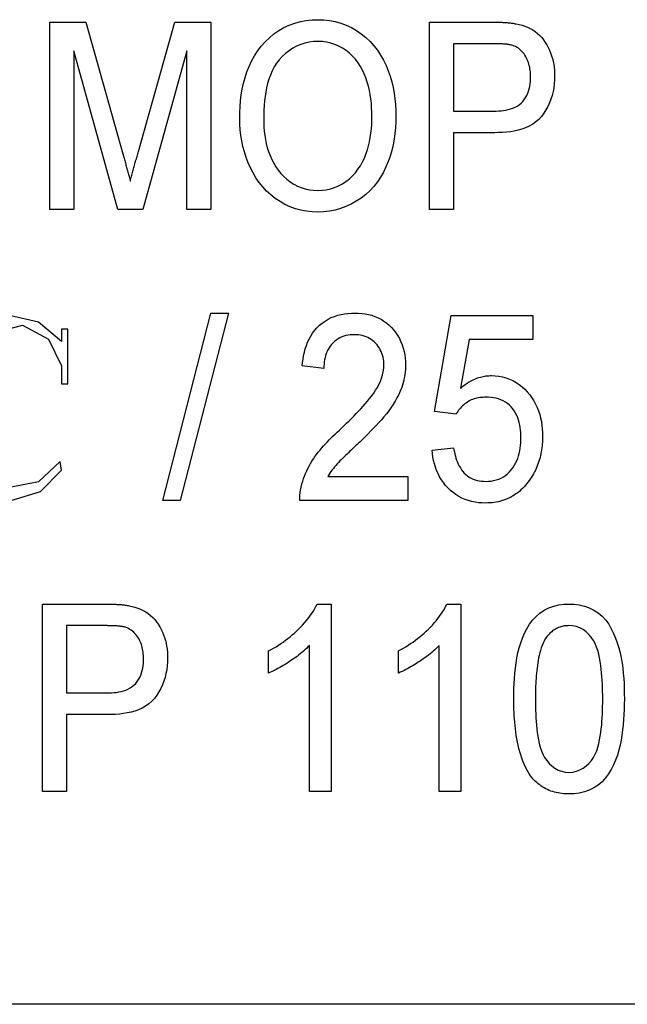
# Model space of a CAD drawing. Header units: millimetres. Extents: x 44 to 3730, y 84 to 339.
# Tile 7 of 15: x 328.08 to 332.94, y 317.72 to 325.59. Entities that reach past the tile are written whole.
import ezdxf

# ---------------------------------------------------------------- set-up
doc = ezdxf.new("R2010")
doc.units = ezdxf.units.MM
doc.layers.add('DETAIL', color=2, linetype='Continuous')

msp = doc.modelspace()

# ---------------------------------------------------------------- linework, layer by layer
at = {"layer": 'DETAIL'}
for p, q in [((328.3179, 325.5709), (328.6055, 325.5709)), ((328.3179, 324.0709), (328.3179, 325.5709)), ((328.6055, 325.5709), (328.9023, 324.5183)), ((329.027, 324.5363), (329.3191, 325.5709)), ((329.3191, 325.5709), (329.6064, 325.5709)), ((329.6064, 325.5709), (329.6064, 324.0709)), ((331.3564, 325.5709), (331.8506, 325.5709)), ((331.3564, 324.0709), (331.3564, 325.5709)), ((331.5487, 325.3978), (331.5487, 324.8593)), ((331.8669, 325.3978), (331.5487, 325.3978)), ((328.8624, 324.0709), (328.5102, 325.3401)), ((328.5102, 325.3401), (328.5102, 324.0709)), ((329.414, 325.3401), (329.0616, 324.0709)), ((329.414, 324.0709), (329.414, 325.3401)), ((331.5487, 324.8593), (331.8705, 324.8593)), ((331.8771, 324.6863), (331.5487, 324.6863)), ((331.5487, 324.6863), (331.5487, 324.0709)), ((328.5102, 324.0709), (328.3179, 324.0709)), ((329.0616, 324.0709), (328.8624, 324.0709)), ((329.6064, 324.0709), (329.414, 324.0709)), ((331.5487, 324.0709), (331.3564, 324.0709)), ((329.2217, 321.744), (329.6064, 323.244)), ((329.7467, 323.244), (329.3618, 321.744)), ((329.6064, 323.244), (329.7467, 323.244)), ((331.3948, 322.4555), (331.5294, 323.2247)), ((331.5294, 323.2247), (332.1833, 323.2247)), ((332.1833, 323.2247), (332.1833, 323.0324)), ((328.4636, 323.1151), (328.4119, 323.1151)), ((328.4119, 323.1151), (328.4119, 323.0177)), ((328.4636, 322.6769), (328.4636, 323.1151)), ((331.6722, 323.0324), (331.6043, 322.6439)), ((332.1833, 323.0324), (331.6722, 323.0324)), ((328.4119, 322.823), (328.4119, 322.6769)), ((330.5102, 322.8016), (330.3371, 322.8209)), ((328.4119, 322.6769), (328.4636, 322.6769)), ((331.5679, 322.4363), (331.3948, 322.4555)), ((331.3756, 322.1478), (331.5487, 322.167)), ((330.5415, 321.9363), (331.1833, 321.9363)), ((331.1833, 321.9363), (331.1833, 321.744)), ((329.3618, 321.744), (329.2217, 321.744)), ((331.1833, 321.744), (330.3179, 321.744)), ((328.2602, 320.917), (328.7545, 320.917)), ((328.2602, 319.417), (328.2602, 320.917)), ((330.4564, 320.917), (330.5679, 320.917)), ((330.5679, 320.917), (330.5679, 319.417)), ((331.4949, 320.917), (331.6064, 320.917)), ((331.6064, 320.917), (331.6064, 319.417)), ((328.4525, 320.744), (328.4525, 320.2055)), ((328.7707, 320.744), (328.4525, 320.744)), ((330.3948, 319.417), (330.3948, 320.5859)), ((331.4333, 319.417), (331.4333, 320.5859)), ((330.0679, 320.3647), (330.0679, 320.542)), ((331.1064, 320.3647), (331.1064, 320.542)), ((328.4525, 320.2055), (328.7743, 320.2055)), ((328.7809, 320.0324), (328.4525, 320.0324)), ((328.4525, 320.0324), (328.4525, 319.417)), ((328.4525, 319.417), (328.2602, 319.417)), ((330.5679, 319.417), (330.3948, 319.417)), ((331.6064, 319.417), (331.4333, 319.417)), ((368.356, 317.7157), (317.0326, 317.7157))]:
    msp.add_line(p, q, dxfattribs=at)
at = {"layer": 'DETAIL', "flags": 128}
for points in [[(329.8371, 324.801), (329.8381, 324.8482), (329.8401, 324.8954), (329.8439, 324.9424), (329.8498, 324.9892), (329.8577, 325.0358), (329.8675, 325.0819), (329.8797, 325.1275), (329.8944, 325.1724), (329.9117, 325.2163), (329.9318, 325.259), (329.9548, 325.3001), (329.9807, 325.3396), (330.0092, 325.3773), (330.0405, 325.4126), (330.0743, 325.4456), (330.1104, 325.4759), (330.1489, 325.5032), (330.1897, 325.5268), (330.2325, 325.5468), (330.2769, 325.5628), (330.3225, 325.575), (330.3689, 325.5836), (330.4159, 325.5883), (330.463, 325.5901)], [(330.463, 325.5901), (330.5094, 325.5885), (330.5554, 325.5835), (330.6009, 325.5746), (330.6456, 325.5621), (330.6891, 325.5461), (330.7311, 325.5266), (330.7714, 325.5036), (330.8096, 325.4774), (330.8458, 325.4485), (330.8796, 325.4167), (330.9106, 325.3823), (330.9391, 325.3457), (330.9647, 325.3071), (330.9876, 325.2667), (331.0078, 325.225), (331.0253, 325.1821), (331.0407, 325.1384), (331.0536, 325.0939), (331.0643, 325.0487), (331.0728, 325.0032), (331.0791, 324.9572), (331.0837, 324.9111), (331.0862, 324.8648), (331.0871, 324.8185)], [(331.8506, 325.5709), (331.859, 325.5708), (331.8673, 325.5708), (331.8756, 325.5707), (331.884, 325.5706), (331.8923, 325.5705), (331.9007, 325.5703), (331.909, 325.5701), (331.9173, 325.5698), (331.9256, 325.5695), (331.934, 325.5691), (331.9423, 325.5687), (331.9506, 325.5682), (331.9589, 325.5677), (331.9672, 325.5672), (331.9756, 325.5666), (331.9839, 325.566), (331.9922, 325.5652), (332.0005, 325.5644), (332.0087, 325.5635), (332.017, 325.5623), (332.0252, 325.5611), (332.0334, 325.5597), (332.0417, 325.5582), (332.0499, 325.5568)], [(332.0499, 325.5568), (332.0729, 325.5517), (332.0958, 325.5458), (332.1181, 325.5383), (332.14, 325.5294), (332.1614, 325.5193), (332.182, 325.5078), (332.2016, 325.4946), (332.2201, 325.48), (332.2374, 325.464), (332.2535, 325.4467), (332.2683, 325.4283), (332.2817, 325.4089), (332.2939, 325.3887), (332.3051, 325.3679), (332.3152, 325.3465), (332.3242, 325.3247), (332.332, 325.3024), (332.3386, 325.2798), (332.3442, 325.2569), (332.3487, 325.2337), (332.3522, 325.2103), (332.3545, 325.1869), (332.3557, 325.1633), (332.3564, 325.1397)], [(330.4639, 325.417), (330.4285, 325.4156), (330.3933, 325.4111), (330.3586, 325.4033), (330.3249, 325.3924), (330.2923, 325.3784), (330.261, 325.3616), (330.2316, 325.3417), (330.2038, 325.3197), (330.1776, 325.2957), (330.1535, 325.2697), (330.1316, 325.2417), (330.1125, 325.2118), (330.0962, 325.1803), (330.0822, 325.1477), (330.0704, 325.1142), (330.0604, 325.0801), (330.0522, 325.0456), (330.0455, 325.0107), (330.0402, 324.9756), (330.0362, 324.9404), (330.0331, 324.905), (330.0311, 324.8696), (330.03, 324.8341), (330.0294, 324.7986)], [(330.8948, 324.82), (330.894, 324.8543), (330.8927, 324.8887), (330.8902, 324.9229), (330.8864, 324.9571), (330.8812, 324.991), (330.8748, 325.0248), (330.867, 325.0583), (330.8576, 325.0913), (330.8466, 325.1238), (330.8339, 325.1558), (330.8192, 325.1868), (330.8026, 325.2169), (330.784, 325.2458), (330.7633, 325.2732), (330.7405, 325.2988), (330.7155, 325.3224), (330.6887, 325.344), (330.6602, 325.3631), (330.6301, 325.3795), (330.5985, 325.393), (330.5658, 325.4035), (330.5323, 325.4113), (330.4982, 325.4156), (330.4639, 325.417)], [(332.0207, 325.3846), (332.0145, 325.3861), (332.0082, 325.3876), (332.0019, 325.389), (331.9956, 325.3903), (331.9892, 325.3914), (331.9828, 325.3923), (331.9764, 325.3931), (331.97, 325.3937), (331.9636, 325.3943), (331.9571, 325.3948), (331.9507, 325.3953), (331.9442, 325.3957), (331.9378, 325.3961), (331.9314, 325.3964), (331.9249, 325.3967), (331.9185, 325.3969), (331.912, 325.3971), (331.9056, 325.3973), (331.8991, 325.3974), (331.8927, 325.3975), (331.8862, 325.3976), (331.8798, 325.3977), (331.8733, 325.3977), (331.8669, 325.3978)], [(332.1641, 325.1337), (332.1637, 325.1465), (332.1632, 325.1594), (332.1623, 325.1722), (332.161, 325.1849), (332.1591, 325.1976), (332.1567, 325.2103), (332.1538, 325.2228), (332.1504, 325.2352), (332.1465, 325.2474), (332.1421, 325.2595), (332.1371, 325.2714), (332.1316, 325.283), (332.1255, 325.2943), (332.1188, 325.3052), (332.1115, 325.3158), (332.1036, 325.326), (332.0952, 325.3357), (332.0861, 325.3448), (332.0765, 325.3534), (332.0664, 325.3613), (332.0556, 325.3683), (332.0443, 325.3744), (332.0326, 325.3797), (332.0207, 325.3846)], [(332.3564, 325.1397), (332.3557, 325.1082), (332.3534, 325.0768), (332.3493, 325.0455), (332.3437, 325.0146), (332.3362, 324.984), (332.3268, 324.9539), (332.3156, 324.9244), (332.3023, 324.8959), (332.287, 324.8683), (332.27, 324.8418), (332.2513, 324.8165), (332.2302, 324.7931), (332.2066, 324.7722), (332.1807, 324.7542), (332.1532, 324.7388), (332.1245, 324.7258), (332.0949, 324.7151), (332.0645, 324.7067), (332.0338, 324.6998), (332.0027, 324.6944), (331.9715, 324.6906), (331.9401, 324.6882), (331.9086, 324.687), (331.8771, 324.6863)], [(331.8705, 324.8593), (331.8897, 324.8598), (331.909, 324.8605), (331.9282, 324.862), (331.9474, 324.8643), (331.9664, 324.8674), (331.9852, 324.8714), (332.0038, 324.8764), (332.022, 324.8828), (332.0397, 324.8904), (332.0568, 324.8994), (332.0728, 324.9101), (332.0877, 324.9223), (332.1012, 324.9361), (332.1132, 324.9511), (332.1241, 324.9671), (332.1334, 324.9839), (332.1412, 325.0016), (332.1478, 325.0197), (332.1533, 325.0382), (332.1574, 325.057), (332.1604, 325.076), (332.1626, 325.0952), (332.1637, 325.1144), (332.1641, 325.1337)], [(330.4612, 324.2247), (330.4956, 324.2262), (330.5298, 324.23), (330.5635, 324.2373), (330.5964, 324.2476), (330.6282, 324.2608), (330.6584, 324.2772), (330.6872, 324.2961), (330.7142, 324.3175), (330.7391, 324.3412), (330.7623, 324.3667), (330.7834, 324.3939), (330.8025, 324.4225), (330.8197, 324.4524), (330.8346, 324.4834), (330.8474, 324.5154), (330.8585, 324.548), (330.8679, 324.5811), (330.8757, 324.6146), (330.882, 324.6485), (330.8869, 324.6826), (330.8906, 324.7168), (330.893, 324.7512), (330.8943, 324.7856), (330.8948, 324.82)], [(330.4621, 324.0516), (330.4167, 324.0532), (330.3716, 324.0581), (330.3269, 324.0666), (330.283, 324.0782), (330.2404, 324.0939), (330.1991, 324.1129), (330.1596, 324.1353), (330.1219, 324.1606), (330.0862, 324.1887), (330.0526, 324.2193), (330.0215, 324.2524), (329.9931, 324.2879), (329.9671, 324.3251), (329.9438, 324.3641), (329.9233, 324.4047), (329.9052, 324.4463), (329.8892, 324.4889), (329.8752, 324.5321), (329.8634, 324.5759), (329.8538, 324.6203), (329.8465, 324.6652), (329.8414, 324.7103), (329.8382, 324.7556), (329.8371, 324.801)], [(330.0294, 324.7986), (330.03, 324.7651), (330.0314, 324.7317), (330.0342, 324.6983), (330.0383, 324.6651), (330.0435, 324.632), (330.0501, 324.5991), (330.0582, 324.5666), (330.0681, 324.5347), (330.0799, 324.5033), (330.0936, 324.4727), (330.1091, 324.443), (330.1265, 324.4144), (330.1458, 324.387), (330.167, 324.3611), (330.1899, 324.3367), (330.2146, 324.314), (330.241, 324.2934), (330.2691, 324.2752), (330.2987, 324.2595), (330.3297, 324.2468), (330.3617, 324.2369), (330.3945, 324.23), (330.4278, 324.2261), (330.4612, 324.2247)], [(331.0871, 324.8185), (331.0863, 324.7723), (331.0836, 324.7261), (331.079, 324.6802), (331.0724, 324.6344), (331.0639, 324.589), (331.0532, 324.5441), (331.0401, 324.4998), (331.0247, 324.4562), (331.0068, 324.4136), (330.9867, 324.372), (330.9639, 324.3318), (330.9384, 324.2933), (330.9099, 324.2569), (330.8789, 324.2226), (330.8449, 324.1913), (330.8085, 324.1628), (330.7698, 324.1375), (330.7294, 324.1152), (330.6874, 324.096), (330.6441, 324.0799), (330.5996, 324.0674), (330.5542, 324.0586), (330.5083, 324.0534), (330.4621, 324.0516)], [(328.9023, 324.5183), (328.9049, 324.5091), (328.9074, 324.5), (328.91, 324.4908), (328.9125, 324.4816), (328.915, 324.4725), (328.9174, 324.4633), (328.9199, 324.4541), (328.9224, 324.4449), (328.925, 324.4358), (328.9276, 324.4266), (328.9302, 324.4175), (328.9327, 324.4083), (328.9353, 324.3991), (328.9377, 324.39), (328.9401, 324.3807), (328.9425, 324.3715), (328.9449, 324.3624), (328.9475, 324.3532), (328.95, 324.344), (328.9525, 324.3348), (328.9549, 324.3256), (328.9573, 324.3164), (328.9597, 324.3072), (328.9621, 324.298)], [(328.9621, 324.298), (328.9646, 324.308), (328.9672, 324.318), (328.9697, 324.328), (328.9724, 324.3379), (328.9751, 324.3478), (328.9778, 324.3578), (328.9805, 324.3677), (328.9832, 324.3776), (328.9858, 324.3876), (328.9884, 324.3975), (328.9912, 324.4074), (328.994, 324.4173), (328.9968, 324.4272), (328.9995, 324.4372), (329.0022, 324.4471), (329.0049, 324.457), (329.0075, 324.467), (329.0103, 324.4769), (329.013, 324.4868), (329.0158, 324.4967), (329.0186, 324.5066), (329.0214, 324.5165), (329.0242, 324.5264), (329.027, 324.5363)], [(328.4119, 323.0177), (328.2286, 323.1718), (327.997, 323.2254)], [(330.3371, 322.8209), (330.34, 322.8486), (330.3436, 322.8763), (330.3483, 322.9038), (330.3544, 322.931), (330.3618, 322.9579), (330.3703, 322.9845), (330.3803, 323.0105), (330.3921, 323.0358), (330.4054, 323.0603), (330.4203, 323.0839), (330.437, 323.1062), (330.4554, 323.1271), (330.4754, 323.1466), (330.4969, 323.1644), (330.5197, 323.1804), (330.5437, 323.1946), (330.5687, 323.2071), (330.5945, 323.2176), (330.6211, 323.2261), (330.6482, 323.2327), (330.6756, 323.2377), (330.7033, 323.2412), (330.7311, 323.2431), (330.759, 323.244)], [(330.759, 323.244), (330.7861, 323.2432), (330.8132, 323.2414), (330.8401, 323.2378), (330.8667, 323.2326), (330.893, 323.2258), (330.9187, 323.2172), (330.9437, 323.2067), (330.9678, 323.1942), (330.9909, 323.18), (331.0129, 323.1641), (331.0335, 323.1465), (331.0527, 323.1274), (331.0706, 323.1069), (331.0871, 323.0854), (331.1021, 323.0628), (331.1155, 323.0393), (331.1273, 323.0148), (331.1374, 322.9896), (331.146, 322.9639), (331.1527, 322.9376), (331.1577, 322.9109), (331.1613, 322.8841), (331.1632, 322.857), (331.1641, 322.8299)], [(327.8705, 323.0867), (328.099, 323.1458), (328.3077, 323.0362), (328.4119, 322.823)], [(330.7554, 323.0709), (330.7383, 323.0703), (330.7212, 323.069), (330.7042, 323.0667), (330.6874, 323.0633), (330.6708, 323.0588), (330.6547, 323.0529), (330.6392, 323.0457), (330.6242, 323.0374), (330.6098, 323.0281), (330.5964, 323.0175), (330.5838, 323.0058), (330.5721, 322.9933), (330.5614, 322.9799), (330.5518, 322.9657), (330.5432, 322.9509), (330.5357, 322.9355), (330.5294, 322.9195), (330.5241, 322.9032), (330.5196, 322.8867), (330.5161, 322.8699), (330.5135, 322.8529), (330.5117, 322.8359), (330.5107, 322.8188), (330.5102, 322.8016)], [(330.991, 322.829), (330.9906, 322.8447), (330.9894, 322.8604), (330.9871, 322.876), (330.984, 322.8915), (330.98, 322.9067), (330.9751, 322.9217), (330.9691, 322.9362), (330.9621, 322.9504), (330.9542, 322.964), (330.9454, 322.9771), (330.9357, 322.9895), (330.9253, 323.0013), (330.9141, 323.0125), (330.9022, 323.0228), (330.8896, 323.0322), (330.8763, 323.0406), (330.8624, 323.048), (330.848, 323.0544), (330.8331, 323.0596), (330.8179, 323.0637), (330.8024, 323.0669), (330.7868, 323.0691), (330.7711, 323.0703), (330.7554, 323.0709)], [(330.6343, 322.3062), (330.6538, 322.3249), (330.6733, 322.3436), (330.6926, 322.3625), (330.7118, 322.3815), (330.7309, 322.4007), (330.7499, 322.4199), (330.7687, 322.4394), (330.7873, 322.4591), (330.8056, 322.4789), (330.8238, 322.4989), (330.8418, 322.5191), (330.8594, 322.5397), (330.8765, 322.5606), (330.8932, 322.5818), (330.9092, 322.6036), (330.9242, 322.6261), (330.9382, 322.6493), (330.951, 322.6731), (330.9623, 322.6976), (330.9721, 322.7229), (330.9802, 322.7488), (330.9861, 322.7752), (330.9893, 322.802), (330.991, 322.829)], [(331.1641, 322.8299), (331.1631, 322.7992), (331.1605, 322.7686), (331.156, 322.7382), (331.1501, 322.7081), (331.1424, 322.6784), (331.1329, 322.6492), (331.1219, 322.6205), (331.1093, 322.5925), (331.0952, 322.5652), (331.0802, 322.5384), (331.0641, 322.5123), (331.047, 322.4867), (331.0292, 322.4618), (331.0104, 322.4375), (330.9908, 322.4138), (330.9708, 322.3905), (330.9504, 322.3676), (330.9295, 322.345), (330.9083, 322.3228), (330.8871, 322.3007), (330.8655, 322.2788), (330.8436, 322.2573), (330.8216, 322.2359), (330.7996, 322.2145)], [(331.6043, 322.6439), (331.6131, 322.6511), (331.622, 322.6581), (331.631, 322.6651), (331.6402, 322.6718), (331.6495, 322.6783), (331.659, 322.6846), (331.6687, 322.6906), (331.6785, 322.6963), (331.6885, 322.7018), (331.6986, 322.707), (331.7089, 322.7119), (331.7193, 322.7165), (331.7298, 322.7208), (331.7405, 322.7247), (331.7513, 322.7283), (331.7622, 322.7315), (331.7732, 322.7344), (331.7843, 322.7369), (331.7955, 322.7391), (331.8068, 322.7409), (331.8181, 322.7423), (331.8294, 322.7431), (331.8408, 322.7436), (331.8522, 322.744)], [(331.8522, 322.744), (331.8816, 322.7428), (331.911, 322.7399), (331.94, 322.7344), (331.9684, 322.7264), (331.9961, 322.7163), (332.0229, 322.7039), (332.0485, 322.6892), (332.0729, 322.6726), (332.096, 322.6543), (332.1177, 322.6342), (332.138, 322.6128), (332.1569, 322.5902), (332.1744, 322.5664), (332.1902, 322.5414), (332.2043, 322.5155), (332.2167, 322.4888), (332.2276, 322.4613), (332.2369, 322.4333), (332.2444, 322.4048), (332.2501, 322.3758), (332.2546, 322.3467), (332.2579, 322.3173), (332.2595, 322.2879), (332.2602, 322.2584)], [(331.8068, 322.5709), (331.7948, 322.5705), (331.7828, 322.5699), (331.7708, 322.569), (331.7589, 322.5677), (331.747, 322.5659), (331.7352, 322.5636), (331.7235, 322.5607), (331.712, 322.5573), (331.7007, 322.5533), (331.6896, 322.5487), (331.6788, 322.5434), (331.6683, 322.5376), (331.6581, 322.5313), (331.6482, 322.5245), (331.6386, 322.5172), (331.6294, 322.5096), (331.6204, 322.5015), (331.6118, 322.4932), (331.6035, 322.4845), (331.5956, 322.4755), (331.5881, 322.4661), (331.5811, 322.4564), (331.5744, 322.4464), (331.5679, 322.4363)], [(332.0871, 322.247), (332.0866, 322.2673), (332.0857, 322.2876), (332.0839, 322.3078), (332.0812, 322.328), (332.0777, 322.348), (332.0733, 322.3678), (332.0679, 322.3874), (332.0612, 322.4066), (332.0533, 322.4253), (332.0441, 322.4434), (332.0338, 322.4609), (332.0222, 322.4776), (332.0093, 322.4933), (331.995, 322.5077), (331.9792, 322.5206), (331.9625, 322.5321), (331.9449, 322.5422), (331.9263, 322.5505), (331.9071, 322.5571), (331.8875, 322.5623), (331.8675, 322.5663), (331.8474, 322.5688), (331.8271, 322.5702), (331.8068, 322.5709)], [(330.335, 321.8774), (330.3416, 321.8985), (330.3485, 321.9195), (330.356, 321.9403), (330.3644, 321.9607), (330.3734, 321.9809), (330.3831, 322.0008), (330.3933, 322.0204), (330.404, 322.0398), (330.4152, 322.0588), (330.427, 322.0776), (330.4394, 322.0959), (330.4523, 322.1138), (330.4657, 322.1314), (330.4795, 322.1486), (330.4937, 322.1656), (330.5083, 322.1822), (330.5232, 322.1985), (330.5385, 322.2145), (330.5539, 322.2303), (330.5696, 322.2459), (330.5855, 322.2613), (330.6016, 322.2764), (330.6179, 322.2913), (330.6343, 322.3062)], [(331.8053, 321.8978), (331.8264, 321.8985), (331.8474, 321.9004), (331.8682, 321.9039), (331.8886, 321.9089), (331.9087, 321.9155), (331.9281, 321.9238), (331.9465, 321.934), (331.964, 321.9458), (331.9804, 321.959), (331.9957, 321.9736), (332.0096, 321.9895), (332.0222, 322.0064), (332.0336, 322.0241), (332.0438, 322.0426), (332.0529, 322.0616), (332.0608, 322.0812), (332.0675, 322.1012), (332.0731, 322.1215), (332.0776, 322.1421), (332.0811, 322.1629), (332.0838, 322.1838), (332.0857, 322.2048), (332.0867, 322.2259), (332.0871, 322.247)], [(332.2602, 322.2584), (332.26, 322.2428), (332.2596, 322.2273), (332.2589, 322.2118), (332.2578, 322.1963), (332.2562, 322.1808), (332.2543, 322.1654), (332.2521, 322.15), (332.2496, 322.1346), (332.2467, 322.1193), (332.2434, 322.1042), (332.2396, 322.0891), (332.2354, 322.0741), (332.2308, 322.0592), (332.2259, 322.0445), (332.2206, 322.0299), (332.2149, 322.0154), (332.2088, 322.0011), (332.2023, 321.987), (332.1953, 321.9731), (332.1879, 321.9594), (332.1801, 321.9459), (332.1719, 321.9327), (332.1634, 321.9197), (332.1547, 321.9068)], [(330.7996, 322.2145), (330.7879, 322.2037), (330.7763, 322.1929), (330.7647, 322.1821), (330.7532, 322.1712), (330.7417, 322.1602), (330.7302, 322.1493), (330.7187, 322.1384), (330.7072, 322.1274), (330.6957, 322.1165), (330.6843, 322.1054), (330.6729, 322.0944), (330.6615, 322.0833), (330.6503, 322.0721), (330.6392, 322.0608), (330.6282, 322.0493), (330.6173, 322.0378), (330.6066, 322.0261), (330.5962, 322.014), (330.5862, 322.0018), (330.5765, 321.9892), (330.5673, 321.9763), (330.5585, 321.9631), (330.5499, 321.9497), (330.5415, 321.9363)], [(331.8044, 321.7247), (331.7765, 321.7255), (331.7487, 321.7275), (331.7211, 321.7313), (331.6937, 321.7368), (331.6668, 321.744), (331.6404, 321.7531), (331.6149, 321.7642), (331.5901, 321.777), (331.5663, 321.7916), (331.5439, 321.8081), (331.5226, 321.8261), (331.5025, 321.8454), (331.4838, 321.8661), (331.4665, 321.888), (331.4507, 321.911), (331.4365, 321.9349), (331.4238, 321.9597), (331.4126, 321.9853), (331.4029, 322.0114), (331.3948, 322.0381), (331.3881, 322.0652), (331.3827, 322.0925), (331.3787, 322.1201), (331.3756, 322.1478)], [(331.5487, 322.167), (331.5513, 322.15), (331.5544, 322.1331), (331.558, 322.1163), (331.5622, 322.0996), (331.5671, 322.0832), (331.5726, 322.0669), (331.5788, 322.0508), (331.5857, 322.0351), (331.5935, 322.0197), (331.6021, 322.0048), (331.6117, 321.9906), (331.6223, 321.9771), (331.6338, 321.9643), (331.6462, 321.9524), (331.6596, 321.9416), (331.6739, 321.9319), (331.6888, 321.9234), (331.7044, 321.9162), (331.7205, 321.9103), (331.7371, 321.9057), (331.7539, 321.902), (331.7709, 321.8997), (331.7881, 321.8984), (331.8053, 321.8978)], [(328.0174, 321.7463), (328.2436, 321.8172), (328.4124, 321.9869), (328.4018, 322.0573), (328.2269, 321.8949), (327.9952, 321.8486)], [(332.1547, 321.9068), (332.1444, 321.8931), (332.1339, 321.8796), (332.123, 321.8663), (332.1116, 321.8535), (332.0996, 321.8412), (332.0872, 321.8294), (332.0742, 321.8181), (332.0609, 321.8073), (332.0471, 321.7971), (332.0328, 321.7875), (332.0182, 321.7785), (332.0032, 321.7702), (331.9878, 321.7626), (331.9721, 321.7558), (331.956, 321.7497), (331.9397, 321.7443), (331.9232, 321.7396), (331.9066, 321.7355), (331.8897, 321.732), (331.8728, 321.7292), (331.8558, 321.7272), (331.8387, 321.7259), (331.8215, 321.7252), (331.8044, 321.7247)], [(330.3179, 321.744), (330.3179, 321.7496), (330.3178, 321.7552), (330.3178, 321.7608), (330.3179, 321.7665), (330.318, 321.7721), (330.3182, 321.7777), (330.3185, 321.7833), (330.3188, 321.7889), (330.3193, 321.7946), (330.3198, 321.8002), (330.3204, 321.8058), (330.3211, 321.8113), (330.3219, 321.8169), (330.3227, 321.8225), (330.3236, 321.828), (330.3246, 321.8336), (330.3257, 321.8391), (330.3268, 321.8446), (330.3281, 321.8501), (330.3294, 321.8556), (330.3307, 321.861), (330.3321, 321.8665), (330.3336, 321.8719), (330.335, 321.8774)], [(328.7545, 320.917), (328.7628, 320.917), (328.7712, 320.9169), (328.7795, 320.9168), (328.7878, 320.9167), (328.7962, 320.9166), (328.8045, 320.9164), (328.8128, 320.9162), (328.8212, 320.916), (328.8295, 320.9156), (328.8378, 320.9153), (328.8461, 320.9148), (328.8544, 320.9144), (328.8628, 320.9139), (328.8711, 320.9133), (328.8794, 320.9128), (328.8877, 320.9121), (328.896, 320.9114), (328.9043, 320.9106), (328.9126, 320.9096), (328.9208, 320.9085), (328.9291, 320.9072), (328.9373, 320.9058), (328.9455, 320.9044), (328.9537, 320.9029)], [(328.9537, 320.9029), (328.9768, 320.8978), (328.9996, 320.8919), (329.022, 320.8844), (329.0439, 320.8755), (329.0652, 320.8655), (329.0858, 320.8539), (329.1054, 320.8408), (329.1239, 320.8261), (329.1413, 320.8101), (329.1574, 320.7928), (329.1722, 320.7745), (329.1856, 320.755), (329.1978, 320.7348), (329.2089, 320.714), (329.219, 320.6927), (329.228, 320.6709), (329.2358, 320.6486), (329.2425, 320.6259), (329.248, 320.603), (329.2526, 320.5798), (329.2561, 320.5565), (329.2584, 320.533), (329.2596, 320.5094), (329.2602, 320.4858)], [(330.0679, 320.542), (330.0879, 320.5531), (330.1079, 320.5643), (330.1276, 320.5758), (330.1471, 320.5878), (330.1663, 320.6002), (330.1851, 320.6132), (330.2037, 320.6266), (330.2219, 320.6404), (330.2398, 320.6547), (330.2573, 320.6693), (330.2745, 320.6844), (330.2914, 320.6998), (330.3079, 320.7157), (330.3241, 320.7319), (330.3398, 320.7485), (330.3551, 320.7654), (330.37, 320.7828), (330.3843, 320.8006), (330.3982, 320.8188), (330.4115, 320.8375), (330.4241, 320.8566), (330.4356, 320.8763), (330.4463, 320.8965), (330.4564, 320.917)], [(331.1064, 320.542), (331.1264, 320.5531), (331.1463, 320.5643), (331.1661, 320.5758), (331.1856, 320.5878), (331.2047, 320.6002), (331.2236, 320.6132), (331.2421, 320.6266), (331.2604, 320.6404), (331.2782, 320.6547), (331.2958, 320.6693), (331.313, 320.6844), (331.3299, 320.6998), (331.3464, 320.7157), (331.3625, 320.7319), (331.3783, 320.7485), (331.3936, 320.7654), (331.4084, 320.7828), (331.4228, 320.8006), (331.4366, 320.8188), (331.45, 320.8375), (331.4625, 320.8566), (331.4741, 320.8763), (331.4847, 320.8965), (331.4949, 320.917)], [(332.0294, 320.1568), (332.0299, 320.1981), (332.0308, 320.2394), (332.0323, 320.2807), (332.0349, 320.3219), (332.0383, 320.363), (332.0427, 320.4041), (332.0482, 320.445), (332.0551, 320.4857), (332.0633, 320.5262), (332.0732, 320.5663), (332.0851, 320.6058), (332.0989, 320.6447), (332.115, 320.6827), (332.1338, 320.7195), (332.1554, 320.7547), (332.18, 320.7878), (332.208, 320.8182), (332.2393, 320.8451), (332.2736, 320.8681), (332.3105, 320.8866), (332.3494, 320.9004), (332.3896, 320.91), (332.4305, 320.9155), (332.4717, 320.917)], [(332.4717, 320.917), (332.513, 320.9151), (332.5539, 320.9097), (332.5941, 320.8999), (332.633, 320.886), (332.6701, 320.8679), (332.7049, 320.8456), (332.7365, 320.8191), (332.7648, 320.789), (332.7891, 320.7557), (332.8097, 320.7198), (332.8273, 320.6825), (332.843, 320.6443), (332.8567, 320.6053), (332.8688, 320.5658), (332.8795, 320.5259), (332.8888, 320.4857), (332.8958, 320.445), (332.9016, 320.4041), (332.9059, 320.3631), (332.9091, 320.3219), (332.9115, 320.2807), (332.9129, 320.2394), (332.9136, 320.1981), (332.914, 320.1568)], [(328.9246, 320.7307), (328.9183, 320.7323), (328.912, 320.7338), (328.9057, 320.7352), (328.8994, 320.7364), (328.893, 320.7375), (328.8867, 320.7384), (328.8803, 320.7392), (328.8738, 320.7399), (328.8674, 320.7405), (328.861, 320.741), (328.8545, 320.7414), (328.8481, 320.7419), (328.8416, 320.7422), (328.8352, 320.7425), (328.8288, 320.7428), (328.8223, 320.7431), (328.8159, 320.7433), (328.8094, 320.7434), (328.803, 320.7436), (328.7965, 320.7437), (328.7901, 320.7438), (328.7836, 320.7438), (328.7772, 320.7439), (328.7707, 320.744)], [(329.0679, 320.4798), (329.0675, 320.4927), (329.067, 320.5055), (329.0662, 320.5183), (329.0648, 320.5311), (329.063, 320.5438), (329.0605, 320.5564), (329.0576, 320.569), (329.0542, 320.5813), (329.0503, 320.5936), (329.0459, 320.6057), (329.041, 320.6175), (329.0354, 320.6291), (329.0293, 320.6404), (329.0226, 320.6514), (329.0153, 320.662), (329.0075, 320.6721), (328.999, 320.6818), (328.99, 320.691), (328.9804, 320.6995), (328.9702, 320.7074), (328.9595, 320.7145), (328.9482, 320.7206), (328.9365, 320.7258), (328.9246, 320.7307)], [(332.4699, 320.744), (332.4607, 320.7437), (332.4514, 320.7432), (332.4422, 320.7425), (332.433, 320.7413), (332.4239, 320.7396), (332.4149, 320.7375), (332.4059, 320.735), (332.3971, 320.7321), (332.3885, 320.7288), (332.38, 320.7251), (332.3717, 320.721), (332.3635, 320.7166), (332.3556, 320.7118), (332.3478, 320.7068), (332.3403, 320.7014), (332.333, 320.6957), (332.3259, 320.6897), (332.3191, 320.6834), (332.3125, 320.6769), (332.3062, 320.6701), (332.3002, 320.6631), (332.2943, 320.6559), (332.2886, 320.6486), (332.283, 320.6412)], [(332.741, 320.1574), (332.7407, 320.1874), (332.7403, 320.2174), (332.7396, 320.2473), (332.7385, 320.2773), (332.7369, 320.3072), (332.735, 320.3371), (332.7326, 320.367), (332.7296, 320.3969), (332.7258, 320.4266), (332.7213, 320.4562), (332.7161, 320.4858), (332.7097, 320.515), (332.7019, 320.544), (332.6926, 320.5725), (332.6811, 320.6002), (332.6666, 320.6264), (332.6495, 320.651), (332.6299, 320.6737), (332.6082, 320.6944), (332.5838, 320.7119), (332.5575, 320.7262), (332.5293, 320.7362), (332.4999, 320.7421), (332.4699, 320.744)], [(330.3948, 320.5859), (330.3832, 320.5741), (330.3715, 320.5625), (330.3595, 320.5511), (330.3471, 320.5401), (330.3345, 320.5293), (330.3217, 320.5188), (330.3087, 320.5086), (330.2956, 320.4985), (330.2823, 320.4887), (330.2688, 320.4792), (330.2551, 320.4698), (330.2414, 320.4606), (330.2276, 320.4515), (330.2137, 320.4425), (330.1997, 320.4337), (330.1855, 320.4251), (330.1713, 320.4167), (330.1569, 320.4085), (330.1424, 320.4005), (330.1278, 320.3928), (330.1131, 320.3853), (330.0981, 320.3782), (330.083, 320.3714), (330.0679, 320.3647)], [(331.4333, 320.5859), (331.4217, 320.5741), (331.4099, 320.5625), (331.3979, 320.5511), (331.3856, 320.5401), (331.373, 320.5293), (331.3602, 320.5188), (331.3472, 320.5086), (331.3341, 320.4985), (331.3207, 320.4887), (331.3072, 320.4792), (331.2936, 320.4698), (331.2799, 320.4606), (331.266, 320.4515), (331.2521, 320.4425), (331.2381, 320.4337), (331.224, 320.4251), (331.2098, 320.4167), (331.1954, 320.4085), (331.1809, 320.4005), (331.1663, 320.3928), (331.1515, 320.3853), (331.1366, 320.3782), (331.1215, 320.3714), (331.1064, 320.3647)], [(332.283, 320.6412), (332.2732, 320.623), (332.264, 320.6046), (332.2561, 320.5855), (332.2492, 320.566), (332.2431, 320.5463), (332.2377, 320.5264), (332.2328, 320.5063), (332.2285, 320.4861), (332.2246, 320.4659), (332.2212, 320.4455), (332.2182, 320.4251), (332.2155, 320.4046), (332.2132, 320.3841), (332.2111, 320.3636), (332.2094, 320.343), (332.2078, 320.3224), (332.2064, 320.3018), (332.2053, 320.2812), (332.2044, 320.2606), (332.2036, 320.24), (332.2032, 320.2193), (332.2029, 320.1987), (332.2027, 320.1781), (332.2025, 320.1574)], [(328.7743, 320.2055), (328.7936, 320.2059), (328.8128, 320.2067), (328.8321, 320.2082), (328.8512, 320.2104), (328.8702, 320.2135), (328.8891, 320.2175), (328.9077, 320.2226), (328.9259, 320.2289), (328.9436, 320.2365), (328.9606, 320.2455), (328.9767, 320.2562), (328.9916, 320.2685), (329.0051, 320.2822), (329.0171, 320.2973), (329.0279, 320.3132), (329.0372, 320.3301), (329.0451, 320.3477), (329.0516, 320.3658), (329.0571, 320.3843), (329.0612, 320.4031), (329.0643, 320.4222), (329.0665, 320.4413), (329.0676, 320.4606), (329.0679, 320.4798)], [(329.2602, 320.4858), (329.2595, 320.4543), (329.2573, 320.4229), (329.2532, 320.3917), (329.2475, 320.3607), (329.24, 320.3301), (329.2306, 320.3), (329.2195, 320.2706), (329.2061, 320.242), (329.1909, 320.2145), (329.1739, 320.1879), (329.1551, 320.1626), (329.1341, 320.1392), (329.1104, 320.1184), (329.0845, 320.1004), (329.0571, 320.085), (329.0284, 320.0719), (328.9987, 320.0613), (328.9684, 320.0528), (328.9376, 320.046), (328.9066, 320.0406), (328.8753, 320.0368), (328.8439, 320.0344), (328.8124, 320.0331), (328.7809, 320.0324)], [(332.1638, 319.5423), (332.1496, 319.5648), (332.136, 319.5877), (332.1237, 319.6112), (332.1126, 319.6354), (332.1026, 319.66), (332.0934, 319.685), (332.0851, 319.7102), (332.0775, 319.7357), (332.0707, 319.7613), (332.0645, 319.7872), (332.059, 319.8132), (332.054, 319.8393), (332.0497, 319.8655), (332.0458, 319.8918), (332.0424, 319.9182), (332.0395, 319.9446), (332.037, 319.971), (332.0348, 319.9975), (332.0331, 320.024), (332.0317, 320.0506), (332.0308, 320.0771), (332.0302, 320.1037), (332.0297, 320.1302), (332.0294, 320.1568)], [(332.2025, 320.1574), (332.2028, 320.1275), (332.2031, 320.0976), (332.2038, 320.0677), (332.2049, 320.0379), (332.2064, 320.008), (332.2082, 319.9782), (332.2106, 319.9484), (332.2136, 319.9186), (332.2173, 319.889), (332.2217, 319.8594), (332.2269, 319.8299), (332.2332, 319.8007), (332.241, 319.7718), (332.2503, 319.7434), (332.2616, 319.7157), (332.276, 319.6895), (332.2933, 319.6652), (332.3129, 319.6426), (332.3347, 319.6221), (332.3586, 319.6041), (332.3847, 319.5895), (332.4127, 319.579), (332.4419, 319.5729), (332.4717, 319.5709)], [(332.4717, 319.5709), (332.5016, 319.5729), (332.5308, 319.579), (332.5587, 319.5898), (332.5849, 319.6042), (332.6089, 319.622), (332.6305, 319.6427), (332.65, 319.6653), (332.6674, 319.6896), (332.6817, 319.7159), (332.6932, 319.7435), (332.7025, 319.7719), (332.7101, 319.8008), (332.7164, 319.83), (332.7217, 319.8594), (332.7261, 319.889), (332.7299, 319.9187), (332.7329, 319.9484), (332.7352, 319.9782), (332.7371, 320.008), (332.7386, 320.0379), (332.7397, 320.0678), (332.7404, 320.0976), (332.7407, 320.1275), (332.741, 320.1574)], [(332.914, 320.1568), (332.9136, 320.1156), (332.9127, 320.0743), (332.9111, 320.0331), (332.9085, 319.9919), (332.9051, 319.9508), (332.9006, 319.9098), (332.8951, 319.8689), (332.8883, 319.8282), (332.8801, 319.7878), (332.8702, 319.7477), (332.8585, 319.7081), (332.8446, 319.6693), (332.8285, 319.6313), (332.8097, 319.5946), (332.7881, 319.5594), (332.7634, 319.5264), (332.7355, 319.4961), (332.7041, 319.4692), (332.6699, 319.4463), (332.6329, 319.4281), (332.594, 319.4142), (332.5539, 319.4048), (332.513, 319.3994), (332.4717, 319.3978)], [(332.4717, 319.3978), (332.457, 319.3983), (332.4423, 319.3989), (332.4276, 319.3999), (332.413, 319.4013), (332.3984, 319.4033), (332.3839, 319.4058), (332.3695, 319.4089), (332.3552, 319.4126), (332.3411, 319.4168), (332.3272, 319.4214), (332.3134, 319.4266), (332.2998, 319.4324), (332.2866, 319.4388), (332.2736, 319.4458), (332.261, 319.4534), (332.2487, 319.4615), (332.2368, 319.4701), (332.2252, 319.4791), (332.2138, 319.4886), (332.2029, 319.4984), (332.1925, 319.5088), (332.1826, 319.5197), (332.1731, 319.5309), (332.1638, 319.5423)]]:
    msp.add_lwpolyline(points, dxfattribs=at)

doc.saveas('drawing.dxf')
